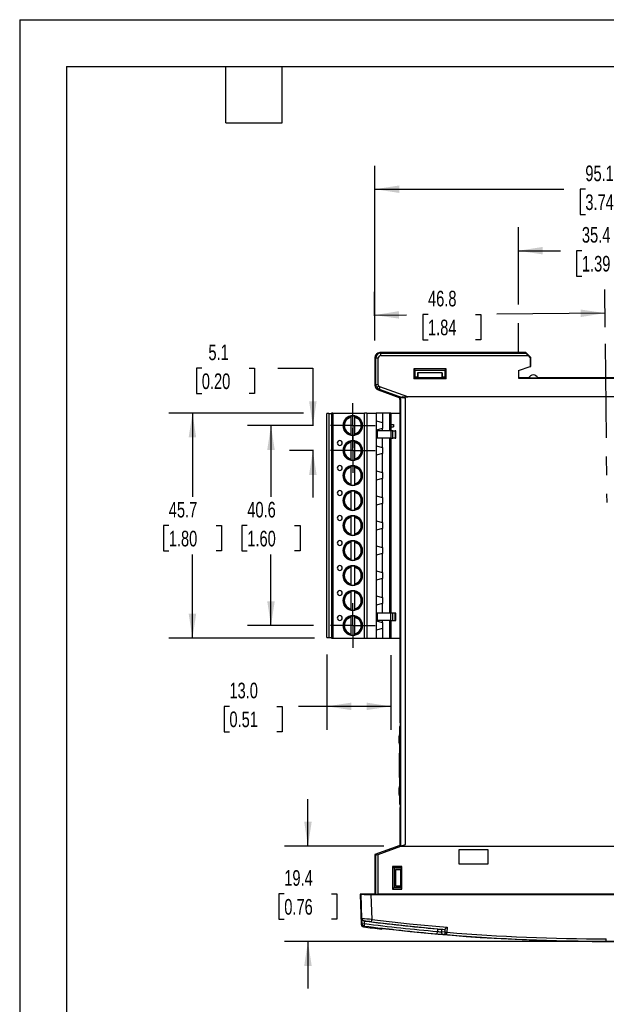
# Model space of a CAD drawing. Header units: millimetres. Extents: x 0 to 419, y 0 to 324.
# Tile 2 of 10: x 0 to 119, y 124 to 324. Entities that reach past the tile are written whole.
import ezdxf

# ---------------------------------------------------------------- set-up
doc = ezdxf.new("R2010")
doc.units = ezdxf.units.MM
doc.header["$LTSCALE"] = 1.5
doc.linetypes.add('CENTERX2', pattern=[20.32, 12.7, -2.54, 2.54, -2.54])
doc.layers.add('CENTER', color=40, linetype='CENTERX2')
doc.layers.add('DIMENSIONS', color=140, linetype='Continuous', lineweight=25)
doc.layers.add('TEXT', color=140, linetype='Continuous', lineweight=25)
doc.styles.add('SLDTEXTSTYLE0', font='TXT', dxfattribs={"width": 0.7})
doc.dimstyles.new('SLDDIMSTYLE0', dxfattribs={"dimtxt": 3.237012, "dimasz": 4.953, "dimexe": 0, "dimexo": 0.0625, "dimgap": 0.809253, "dimtad": 0, "dimtih": 1, "dimtoh": 1, "dimdec": 1, "dimrnd": 1e-09, "dimzin": 12, "dimdsep": 46, "dimtxsty": 'SLDTEXTSTYLE0', "dimsah": 1, "dimcen": 0.09, "dimadec": 0, "dimazin": 3, "dimtfac": 1, "dimtdec": 1, "dimtofl": 0, "dimtmove": 0, "dimatfit": 3, "dimfxl": 0, "dimfrac": 2, "dimtolj": 1, "dimtzin": 12, "dimarcsym": 0})
doc.dimstyles.new('SLDDIMSTYLE1', dxfattribs={"dimtxt": 3.237012, "dimasz": 4.953, "dimexe": 0, "dimexo": 0.0625, "dimgap": 0.809253, "dimtad": 0, "dimtih": 1, "dimtoh": 1, "dimdec": 1, "dimrnd": 1e-09, "dimzin": 12, "dimdsep": 46, "dimtxsty": 'SLDTEXTSTYLE0', "dimsah": 1, "dimcen": 0.09, "dimadec": 0, "dimazin": 3, "dimtfac": 1, "dimtdec": 1, "dimtmove": 0, "dimatfit": 0, "dimfxl": 0, "dimfrac": 2, "dimtolj": 1, "dimtzin": 12, "dimarcsym": 0})
doc.dimstyles.new('SLDDIMSTYLE3', dxfattribs={"dimtxt": 3.237012, "dimasz": 4.953, "dimexe": 0, "dimexo": 0.0625, "dimgap": 0.809253, "dimtad": 0, "dimtih": 1, "dimtoh": 1, "dimdec": 1, "dimrnd": 1e-09, "dimzin": 4, "dimdsep": 46, "dimtxsty": 'SLDTEXTSTYLE0', "dimsah": 1, "dimcen": 0.09, "dimadec": 0, "dimazin": 1, "dimtfac": 1, "dimtdec": 1, "dimtofl": 0, "dimtmove": 0, "dimatfit": 3, "dimfxl": 0, "dimfrac": 2, "dimtolj": 1, "dimtzin": 12, "dimarcsym": 0})

# ---------------------------------------------------------------- blocks, each defined once
blk = doc.blocks.new('_D_15')
at = {"layer": 'DIMENSIONS'}
for p, q in [((101.32, 265.96), (101.32, 281.68)), ((136.73, 255.19), (136.73, 281.68)), ((101.32, 276.91), (109.83, 276.91)), ((114.21, 276.91), (113.12, 276.91)), ((113.12, 276.91), (113.12, 271.77)), ((123.83, 276.91), (124.92, 276.91)), ((124.92, 276.91), (124.92, 271.77)), ((136.73, 276.91), (128.22, 276.91)), ((113.12, 271.77), (114.21, 271.77)), ((124.92, 271.77), (123.83, 271.77)), ((101.32, 256.05), (101.32, 262.21))]:
    blk.add_line(p, q, dxfattribs=at)
for points in [[(101.32, 276.91), (106.27, 276.15), (106.27, 277.68)], [(136.73, 276.91), (131.77, 277.68), (131.77, 276.15)]]:
    blk.add_solid(points, dxfattribs=at)
at = {"layer": 'DIMENSIONS', "char_height": 3.175, "attachment_point": 1, "style": 'SLDTEXTSTYLE0'}
for s, insert in [('35.4', (114.21, 281.73)), ('1.39', (114.21, 275.86))]:
    blk.add_mtext(s, dxfattribs=dict(at, insert=insert))
blk = doc.blocks.new('_D_16')
at = {"layer": 'DIMENSIONS'}
for p, q in [((37, 253.03), (35.91, 253.03)), ((35.91, 253.03), (35.91, 247.89)), ((46.62, 253.03), (47.7, 253.03)), ((47.7, 253.03), (47.7, 247.89)), ((52.45, 253.03), (59.55, 253.03)), ((59.55, 253.03), (59.55, 241.38)), ((35.91, 247.89), (37, 247.89)), ((47.7, 247.89), (46.62, 247.89)), ((59.68, 241.38), (54.79, 241.38)), ((59.68, 236.3), (54.79, 236.3)), ((59.55, 236.3), (59.55, 226.78))]:
    blk.add_line(p, q, dxfattribs=at)
for points in [[(59.55, 241.38), (60.32, 246.33), (58.79, 246.33)], [(59.55, 236.3), (58.79, 231.35), (60.32, 231.35)]]:
    blk.add_solid(points, dxfattribs=at)
at = {"layer": 'DIMENSIONS', "char_height": 3.175, "attachment_point": 1, "style": 'SLDTEXTSTYLE0'}
for s, insert in [('5.1', (38.34, 257.85)), ('0.20', (37, 251.98))]:
    blk.add_mtext(s, dxfattribs=dict(at, insert=insert))
blk = doc.blocks.new('_D_17')
at = {"layer": 'DIMENSIONS'}
for p, q in [((59.68, 241.38), (46.29, 241.38)), ((51.05, 241.38), (51.05, 226.93)), ((46.24, 221.06), (45.15, 221.06)), ((45.15, 221.06), (45.15, 215.92)), ((55.86, 221.06), (56.95, 221.06)), ((56.95, 221.06), (56.95, 215.92)), ((45.15, 215.92), (46.24, 215.92)), ((51.05, 200.74), (51.05, 215.19)), ((56.95, 215.92), (55.86, 215.92)), ((59.68, 200.74), (46.29, 200.74))]:
    blk.add_line(p, q, dxfattribs=at)
for points in [[(51.05, 241.38), (50.29, 236.43), (51.81, 236.43)], [(51.05, 200.74), (51.81, 205.69), (50.29, 205.69)]]:
    blk.add_solid(points, dxfattribs=at)
at = {"layer": 'DIMENSIONS', "char_height": 3.175, "attachment_point": 1, "style": 'SLDTEXTSTYLE0'}
for s, insert in [('40.6', (46.24, 225.88)), ('1.60', (46.24, 220.01))]:
    blk.add_mtext(s, dxfattribs=dict(at, insert=insert))
blk = doc.blocks.new('_D_18')
at = {"layer": 'DIMENSIONS'}
for p, q in [((57.68, 243.92), (30.33, 243.92)), ((35.1, 243.92), (35.1, 226.93)), ((30.29, 221.06), (29.2, 221.06)), ((29.2, 221.06), (29.2, 215.92)), ((39.9, 221.06), (40.99, 221.06)), ((40.99, 221.06), (40.99, 215.92)), ((29.2, 215.92), (30.29, 215.92)), ((35.1, 198.2), (35.1, 215.19)), ((40.99, 215.92), (39.9, 215.92)), ((59.87, 198.2), (30.33, 198.2))]:
    blk.add_line(p, q, dxfattribs=at)
for points in [[(35.1, 243.92), (34.33, 238.97), (35.86, 238.97)], [(35.1, 198.2), (35.86, 203.15), (34.33, 203.15)]]:
    blk.add_solid(points, dxfattribs=at)
at = {"layer": 'DIMENSIONS', "char_height": 3.175, "attachment_point": 1, "style": 'SLDTEXTSTYLE0'}
for s, insert in [('45.7', (30.29, 225.88)), ('1.80', (30.29, 220.01))]:
    blk.add_mtext(s, dxfattribs=dict(at, insert=insert))
blk = doc.blocks.new('_D_19')
at = {"layer": 'DIMENSIONS'}
for p, q in [((58.56, 155.92), (58.56, 165.44)), ((73.95, 155.92), (53.8, 155.92)), ((53.75, 146.24), (52.66, 146.24)), ((52.66, 146.24), (52.66, 141.09)), ((63.37, 146.24), (64.46, 146.24)), ((64.46, 146.24), (64.46, 141.09)), ((52.66, 141.09), (53.75, 141.09)), ((64.46, 141.09), (63.37, 141.09)), ((115.72, 136.55), (53.8, 136.55)), ((58.56, 136.55), (58.56, 127.03))]:
    blk.add_line(p, q, dxfattribs=at)
for points in [[(58.56, 155.92), (59.32, 160.87), (57.8, 160.87)], [(58.56, 136.55), (57.8, 131.6), (59.32, 131.6)]]:
    blk.add_solid(points, dxfattribs=at)
at = {"layer": 'DIMENSIONS', "char_height": 3.175, "attachment_point": 1, "style": 'SLDTEXTSTYLE0'}
for s, insert in [('19.4', (53.75, 151.05)), ('0.76', (53.75, 145.18))]:
    blk.add_mtext(s, dxfattribs=dict(at, insert=insert))
blk = doc.blocks.new('_D_20')
at = {"layer": 'DIMENSIONS'}
for p, q in [((72.17, 258.65), (72.17, 294.17)), ((167.28, 259.36), (167.28, 294.17)), ((72.17, 289.41), (110.53, 289.41)), ((114.91, 289.41), (113.83, 289.41)), ((113.83, 289.41), (113.83, 284.26)), ((124.53, 289.41), (125.62, 289.41)), ((125.62, 289.41), (125.62, 284.26)), ((167.28, 289.41), (128.92, 289.41)), ((113.83, 284.26), (114.91, 284.26)), ((125.62, 284.26), (124.53, 284.26))]:
    blk.add_line(p, q, dxfattribs=at)
for points in [[(72.17, 289.41), (77.12, 288.65), (77.12, 290.17)], [(167.28, 289.41), (162.33, 290.17), (162.33, 288.65)]]:
    blk.add_solid(points, dxfattribs=at)
at = {"layer": 'DIMENSIONS', "char_height": 3.175, "attachment_point": 1, "style": 'SLDTEXTSTYLE0'}
for s, insert in [('95.1', (114.91, 294.22)), ('3.74', (114.91, 288.36))]:
    blk.add_mtext(s, dxfattribs=dict(at, insert=insert))
blk = doc.blocks.new('_D_23')
at = {"layer": 'DIMENSIONS'}
for p, q in [((72.14, 258.65), (72.05, 268.59)), ((118.94, 261.41), (118.87, 269)), ((118.91, 264.24), (96.96, 264.05)), ((72.09, 263.83), (78.57, 263.88)), ((82.95, 263.96), (81.87, 263.96)), ((81.87, 263.96), (81.87, 258.82)), ((92.57, 263.96), (93.66, 263.96)), ((93.66, 263.96), (93.66, 258.82)), ((81.87, 258.82), (82.95, 258.82)), ((93.66, 258.82), (92.57, 258.82))]:
    blk.add_line(p, q, dxfattribs=at)
for points in [[(72.09, 263.83), (77.05, 263.11), (77.04, 264.63)], [(118.91, 264.24), (113.95, 264.96), (113.96, 263.43)]]:
    blk.add_solid(points, dxfattribs=at)
at = {"layer": 'DIMENSIONS', "char_height": 3.175, "attachment_point": 1, "style": 'SLDTEXTSTYLE0'}
for s, insert in [('46.8', (82.95, 268.78)), ('1.84', (82.95, 262.91))]:
    blk.add_mtext(s, dxfattribs=dict(at, insert=insert))
blk = doc.blocks.new('_D_24')
at = {"layer": 'DIMENSIONS'}
for p, q in [((62.42, 194.84), (62.42, 179.56)), ((75.42, 194.75), (75.42, 179.56)), ((42.61, 184.33), (41.52, 184.33)), ((41.52, 184.33), (41.52, 179.18)), ((52.23, 184.33), (53.31, 184.33)), ((53.31, 184.33), (53.31, 179.18)), ((62.42, 184.33), (56.61, 184.33)), ((75.42, 184.33), (62.42, 184.33)), ((41.52, 179.18), (42.61, 179.18)), ((53.31, 179.18), (52.23, 179.18))]:
    blk.add_line(p, q, dxfattribs=at)
for points in [[(62.42, 184.33), (67.37, 183.57), (67.37, 185.09)], [(75.42, 184.33), (70.46, 185.09), (70.46, 183.57)]]:
    blk.add_solid(points, dxfattribs=at)
at = {"layer": 'DIMENSIONS', "char_height": 3.175, "attachment_point": 1, "style": 'SLDTEXTSTYLE0'}
for s, insert in [('13.0', (42.61, 189.14)), ('0.51', (42.61, 183.28))]:
    blk.add_mtext(s, dxfattribs=dict(at, insert=insert))
blk = doc.blocks.new('SW_CENTERMARKSYMBOL_0')
at = {"layer": 'CENTER', "color": 0}
for p, q in [((0, 2.54), (0, 4.54)), ((0, 0), (0, 2.54)), ((-2.54, 0), (-4.54, 0)), ((0, 0), (-2.54, 0)), ((0, 0), (0, -2.54)), ((0, 0), (2.54, 0)), ((2.54, 0), (4.54, 0)), ((0, -2.54), (0, -4.54))]:
    blk.add_line(p, q, dxfattribs=at)
blk = doc.blocks.new('SW_CENTERMARKSYMBOL_1')
at = {"layer": 'CENTER', "color": 0}
for p, q in [((0, 2.54), (0, 4.54)), ((0, 0), (0, 2.54)), ((-2.54, 0), (-4.54, 0)), ((0, 0), (-2.54, 0)), ((0, 0), (0, -2.54)), ((0, 0), (2.54, 0)), ((2.54, 0), (4.54, 0)), ((0, -2.54), (0, -4.54))]:
    blk.add_line(p, q, dxfattribs=at)
blk = doc.blocks.new('SW_CENTERMARKSYMBOL_2')
at = {"layer": 'CENTER', "color": 0}
for p, q in [((0, 2.54), (0, 4.54)), ((0, 0), (0, 2.54)), ((-2.54, 0), (-4.54, 0)), ((0, 0), (-2.54, 0)), ((0, 0), (0, -2.54)), ((0, 0), (2.54, 0)), ((2.54, 0), (4.54, 0)), ((0, -2.54), (0, -4.54))]:
    blk.add_line(p, q, dxfattribs=at)

msp = doc.modelspace()

# ---------------------------------------------------------------- linework, layer by layer
at = {"color": 7, "linetype": 'Continuous'}
for q in [(0, 0), (419.1, 323.85)]:
    msp.add_line((0, 323.85), q, dxfattribs=at)
for p, q in [((73.17, 256.2), (73.35, 256.11)), ((102.82, 256.2), (73.17, 256.2)), ((73.35, 256.11), (102.78, 256.11)), ((73.35, 255.61), (73.35, 256.11)), ((102.78, 256.11), (102.82, 256.2)), ((103.82, 255.2), (102.82, 256.2)), ((72.35, 255.11), (72.17, 255.2)), ((72.17, 255.2), (72.17, 249.59)), ((72.35, 249.72), (72.35, 255.11)), ((72.85, 255.11), (72.35, 255.11)), ((72.85, 249.72), (72.85, 255.11)), ((73.35, 255.61), (103.27, 255.61)), ((103.27, 255.61), (103.72, 255.16)), ((103.82, 255.2), (103.72, 255.16)), ((103.72, 255.16), (103.72, 253.37)), ((103.82, 253.4), (103.82, 255.2)), ((86.63, 252.89), (80.05, 252.89)), ((80.05, 252.89), (80.05, 250.91)), ((80.05, 252.89), (80.34, 252.6)), ((80.34, 251.2), (80.34, 252.6)), ((86.34, 252.6), (80.34, 252.6)), ((80.84, 252.1), (80.84, 251.1)), ((80.85, 252.09), (80.84, 252.1)), ((85.84, 252.1), (80.84, 252.1)), ((80.85, 252.09), (80.86, 251.1)), ((85.83, 252.09), (80.85, 252.09)), ((85.83, 252.09), (85.81, 251.1)), ((85.84, 252.1), (85.83, 252.09)), ((85.84, 251.1), (85.84, 252.1)), ((86.34, 252.6), (86.63, 252.89)), ((86.34, 252.6), (86.34, 251.2)), ((86.63, 250.91), (86.63, 252.89)), ((101.32, 252.6), (103.72, 253.37)), ((101.32, 252.6), (101.32, 251.02)), ((103.72, 253.37), (103.82, 253.4)), ((80.05, 250.91), (80.24, 251.1)), ((86.63, 250.91), (80.05, 250.91)), ((80.34, 251.2), (80.24, 251.1)), ((86.43, 251.1), (80.24, 251.1)), ((80.84, 251.2), (80.34, 251.2)), ((86.34, 251.2), (85.84, 251.2)), ((86.43, 251.1), (86.34, 251.2)), ((86.43, 251.1), (86.63, 250.91)), ((103.42, 251.1), (101.32, 251.1)), ((101.32, 251.02), (137.04, 251.02)), ((105.25, 251.03), (103.39, 251.03)), ((133.12, 251.1), (105.22, 251.1)), ((72.17, 249.59), (72.35, 249.72)), ((72.35, 249.72), (72.85, 249.72)), ((72.53, 249.15), (72.94, 249.43)), ((72.83, 248.65), (73.01, 248.78)), ((72.83, 248.65), (77.22, 247.05)), ((73.18, 249.25), (73.01, 248.78)), ((73.01, 248.78), (77.68, 247.08)), ((78.85, 247.19), (73.18, 249.25)), ((77.39, 247.17), (77.22, 247.05)), ((77.22, 246.68), (77.22, 247.05)), ((77.22, 247.05), (77.22, 246.65)), ((77.28, 246.65), (77.22, 246.68)), ((77.28, 246.65), (77.22, 246.65)), ((77.22, 246.65), (77.28, 246.59)), ((77.28, 180.95), (77.28, 246.65)), ((77.39, 247.17), (77.39, 155.93)), ((77.68, 247.19), (78.85, 247.19)), ((78.39, 246.93), (77.68, 247.19)), ((78.39, 156.28), (78.39, 246.93)), ((159.49, 247.19), (78.85, 247.19)), ((62.42, 198.29), (62.42, 243.83)), ((62.82, 243.83), (62.42, 243.83)), ((62.82, 243.83), (62.82, 198.29)), ((62.82, 243.83), (63.32, 243.83)), ((63.32, 243.92), (63.32, 198.2)), ((63.62, 243.92), (63.32, 243.92)), ((63.62, 243.92), (63.62, 198.2)), ((63.62, 243.92), (70.02, 243.92)), ((65.88, 242.28), (66.77, 243.17)), ((65.97, 242.45), (66.6, 243.07)), ((67.32, 243.07), (67.32, 243.27)), ((67.32, 239.69), (67.32, 243.07)), ((67.67, 243.38), (67.67, 243.31)), ((68.02, 243.27), (68.02, 243.07)), ((68.02, 243.07), (68.02, 239.69)), ((68.57, 243.17), (69.45, 242.28)), ((68.73, 243.07), (69.36, 242.45)), ((70.02, 198.2), (70.02, 243.92)), ((70.52, 243.92), (70.02, 243.92)), ((70.52, 243.92), (70.52, 198.2)), ((70.52, 243.92), (72.42, 243.92)), ((72.42, 243.92), (72.42, 198.2)), ((73.67, 243.92), (72.42, 243.92)), ((72.42, 242.33), (73.67, 242)), ((73.67, 243.92), (73.67, 242)), ((75.22, 243.92), (73.67, 243.92)), ((75.42, 243.92), (75.22, 243.92)), ((75.22, 240.34), (75.22, 243.92)), ((75.42, 243.92), (75.42, 240.34)), ((75.42, 243.92), (77.28, 243.92)), ((65.74, 241.38), (65.94, 241.38)), ((66.77, 239.6), (65.88, 240.48)), ((66.6, 239.69), (65.97, 240.32)), ((69.45, 240.48), (68.57, 239.6)), ((69.36, 240.32), (68.73, 239.69)), ((73.67, 240.77), (72.42, 240.43)), ((72.64, 240.34), (72.42, 240.34)), ((72.64, 240.34), (72.64, 238.84)), ((75.37, 240.34), (72.64, 240.34)), ((73.67, 242), (73.67, 240.77)), ((73.67, 240.34), (73.67, 240.77)), ((75.37, 240.34), (75.37, 238.84)), ((75.82, 240.34), (75.37, 240.34)), ((75.42, 241.63), (75.92, 241.63)), ((75.42, 241.13), (75.92, 241.13)), ((75.82, 238.84), (75.82, 240.34)), ((75.82, 240.34), (76.3, 240.34)), ((75.92, 241.63), (75.92, 241.13)), ((76.3, 240.34), (76.3, 238.84)), ((76.42, 240.34), (76.3, 240.34)), ((76.42, 238.84), (76.42, 240.34)), ((65.88, 237.2), (66.77, 238.09)), ((67.32, 239.49), (67.32, 239.69)), ((67.32, 237.99), (67.32, 238.19)), ((67.67, 239.46), (67.67, 239.38)), ((68.02, 239.69), (68.02, 239.49)), ((68.02, 238.19), (68.02, 237.99)), ((68.57, 238.09), (69.45, 237.2)), ((72.64, 238.84), (72.42, 238.84)), ((75.37, 238.84), (72.64, 238.84)), ((73.67, 236.92), (73.67, 238.84)), ((75.22, 203.28), (75.22, 238.84)), ((75.37, 238.84), (75.82, 238.84)), ((75.42, 238.84), (75.42, 203.28)), ((76.3, 238.84), (75.82, 238.84)), ((76.3, 238.84), (76.42, 238.84)), ((65.67, 236.3), (65.74, 236.3)), ((65.74, 236.3), (65.94, 236.3)), ((65.97, 237.37), (66.6, 237.99)), ((67.32, 234.61), (67.32, 237.99)), ((68.02, 237.99), (68.02, 234.61)), ((68.73, 237.99), (69.36, 237.37)), ((69.59, 236.3), (69.67, 236.3)), ((72.42, 237.25), (73.67, 236.92)), ((73.67, 236.92), (73.67, 235.69)), ((66.77, 234.52), (65.88, 235.4)), ((66.6, 234.61), (65.97, 235.24)), ((67.32, 234.41), (67.32, 234.61)), ((68.02, 234.61), (68.02, 234.41)), ((69.45, 235.4), (68.57, 234.52)), ((69.36, 235.24), (68.73, 234.61)), ((73.67, 235.69), (72.42, 235.35)), ((73.67, 231.84), (73.67, 235.69)), ((65.88, 232.12), (66.77, 233.01)), ((65.97, 232.29), (66.6, 232.91)), ((67.32, 232.91), (67.32, 233.11)), ((67.32, 229.53), (67.32, 232.91)), ((68.02, 233.11), (68.02, 232.91)), ((68.02, 232.91), (68.02, 229.53)), ((68.57, 233.01), (69.45, 232.12)), ((68.73, 232.91), (69.36, 232.29)), ((72.42, 232.17), (73.67, 231.84)), ((65.67, 231.22), (65.74, 231.22)), ((65.74, 231.22), (65.94, 231.22)), ((66.77, 229.44), (65.88, 230.32)), ((66.6, 229.53), (65.97, 230.16)), ((69.45, 230.32), (68.57, 229.44)), ((69.36, 230.16), (68.73, 229.53)), ((69.59, 231.22), (69.67, 231.22)), ((73.67, 230.61), (72.42, 230.27)), ((73.67, 231.84), (73.67, 230.61)), ((73.67, 226.76), (73.67, 230.61)), ((67.32, 229.33), (67.32, 229.53)), ((68.02, 229.53), (68.02, 229.33)), ((65.67, 226.14), (65.74, 226.14)), ((65.74, 226.14), (65.94, 226.14)), ((65.88, 227.04), (66.77, 227.93)), ((65.97, 227.21), (66.6, 227.83)), ((67.32, 227.83), (67.32, 228.03)), ((67.32, 224.45), (67.32, 227.83)), ((68.02, 228.03), (68.02, 227.83)), ((68.02, 227.83), (68.02, 224.45)), ((68.57, 227.93), (69.45, 227.04)), ((68.73, 227.83), (69.36, 227.21)), ((69.59, 226.14), (69.67, 226.14)), ((72.42, 227.09), (73.67, 226.76)), ((73.67, 226.76), (73.67, 225.53)), ((66.77, 224.36), (65.88, 225.24)), ((66.6, 224.45), (65.97, 225.08)), ((67.32, 224.25), (67.32, 224.45)), ((68.02, 224.45), (68.02, 224.25)), ((69.45, 225.24), (68.57, 224.36)), ((69.36, 225.08), (68.73, 224.45)), ((73.67, 225.53), (72.42, 225.19)), ((73.67, 221.68), (73.67, 225.53)), ((65.88, 221.96), (66.77, 222.85)), ((65.97, 222.13), (66.6, 222.75)), ((67.32, 222.75), (67.32, 222.95)), ((67.32, 219.37), (67.32, 222.75)), ((68.02, 222.95), (68.02, 222.75)), ((68.02, 222.75), (68.02, 219.37)), ((68.57, 222.85), (69.45, 221.96)), ((68.73, 222.75), (69.36, 222.13)), ((65.67, 221.06), (65.74, 221.06)), ((65.74, 221.06), (65.94, 221.06)), ((66.77, 219.28), (65.88, 220.16)), ((69.45, 220.16), (68.57, 219.28)), ((69.59, 221.06), (69.67, 221.06)), ((72.42, 222.01), (73.67, 221.68)), ((73.67, 220.45), (72.42, 220.11)), ((73.67, 221.68), (73.67, 220.45)), ((73.67, 216.6), (73.67, 220.45)), ((66.6, 219.37), (65.97, 220)), ((67.32, 219.17), (67.32, 219.37)), ((68.02, 219.37), (68.02, 219.17)), ((69.36, 220), (68.73, 219.37)), ((65.88, 216.88), (66.77, 217.77)), ((65.97, 217.05), (66.6, 217.67)), ((67.32, 217.67), (67.32, 217.87)), ((67.32, 214.29), (67.32, 217.67)), ((68.02, 217.87), (68.02, 217.67)), ((68.02, 217.67), (68.02, 214.29)), ((68.57, 217.77), (69.45, 216.88)), ((68.73, 217.67), (69.36, 217.05)), ((72.42, 216.93), (73.67, 216.6)), ((73.67, 216.6), (73.67, 215.37)), ((65.67, 215.98), (65.74, 215.98)), ((65.74, 215.98), (65.94, 215.98)), ((66.77, 214.2), (65.88, 215.08)), ((66.6, 214.29), (65.97, 214.92)), ((67.32, 214.09), (67.32, 214.29)), ((68.02, 214.29), (68.02, 214.09)), ((69.45, 215.08), (68.57, 214.2)), ((69.36, 214.92), (68.73, 214.29)), ((69.59, 215.98), (69.67, 215.98)), ((73.67, 215.37), (72.42, 215.03)), ((73.67, 211.52), (73.67, 215.37)), ((65.88, 211.8), (66.77, 212.69)), ((65.97, 211.97), (66.6, 212.59)), ((67.32, 212.59), (67.32, 212.79)), ((67.32, 209.21), (67.32, 212.59)), ((67.67, 212.9), (67.67, 212.83)), ((68.02, 212.79), (68.02, 212.59)), ((68.02, 212.59), (68.02, 209.21)), ((68.57, 212.69), (69.45, 211.8)), ((68.73, 212.59), (69.36, 211.97)), ((65.74, 210.9), (65.94, 210.9)), ((72.42, 211.85), (73.67, 211.52)), ((73.67, 210.29), (72.42, 209.95)), ((73.67, 211.52), (73.67, 210.29)), ((73.67, 206.44), (73.67, 210.29)), ((66.77, 209.12), (65.88, 210)), ((66.6, 209.21), (65.97, 209.84)), ((67.32, 209.01), (67.32, 209.21)), ((67.67, 208.98), (67.67, 208.9)), ((68.02, 209.21), (68.02, 209.01)), ((69.45, 210), (68.57, 209.12)), ((69.36, 209.84), (68.73, 209.21)), ((65.88, 206.72), (66.77, 207.61)), ((65.97, 206.89), (66.6, 207.51)), ((67.32, 207.51), (67.32, 207.71)), ((67.32, 204.13), (67.32, 207.51)), ((67.67, 207.82), (67.67, 207.75)), ((68.02, 207.71), (68.02, 207.51)), ((68.02, 207.51), (68.02, 204.13)), ((68.57, 207.61), (69.45, 206.72)), ((68.73, 207.51), (69.36, 206.89)), ((72.42, 206.77), (73.67, 206.44)), ((73.67, 206.44), (73.67, 205.21)), ((65.74, 205.82), (65.94, 205.82)), ((66.77, 204.04), (65.88, 204.92)), ((66.6, 204.13), (65.97, 204.76)), ((67.32, 203.93), (67.32, 204.13)), ((68.02, 204.13), (68.02, 203.93)), ((69.45, 204.92), (68.57, 204.04)), ((69.36, 204.76), (68.73, 204.13)), ((73.67, 205.21), (72.42, 204.87)), ((73.67, 203.28), (73.67, 205.21)), ((65.88, 201.64), (66.77, 202.53)), ((65.97, 201.81), (66.6, 202.43)), ((67.32, 202.43), (67.32, 202.63)), ((67.32, 199.05), (67.32, 202.43)), ((67.67, 203.9), (67.67, 203.82)), ((67.67, 202.74), (67.67, 202.67)), ((68.02, 202.63), (68.02, 202.43)), ((68.02, 202.43), (68.02, 199.05)), ((68.57, 202.53), (69.45, 201.64)), ((68.73, 202.43), (69.36, 201.81)), ((72.64, 203.28), (72.42, 203.28)), ((72.64, 203.28), (72.64, 201.78)), ((75.37, 203.28), (72.64, 203.28)), ((75.37, 201.78), (75.37, 203.28)), ((75.82, 203.28), (75.37, 203.28)), ((75.82, 201.78), (75.82, 203.28)), ((76.3, 203.28), (75.82, 203.28)), ((76.3, 201.78), (76.3, 203.28)), ((76.42, 203.28), (76.3, 203.28)), ((76.42, 201.78), (76.42, 203.28)), ((65.74, 200.74), (65.94, 200.74)), ((72.64, 201.78), (72.42, 201.78)), ((72.42, 201.69), (73.67, 201.36)), ((73.67, 200.13), (72.42, 199.79)), ((75.37, 201.78), (72.64, 201.78)), ((73.67, 201.36), (73.67, 201.78)), ((73.67, 201.36), (73.67, 200.13)), ((73.67, 200.13), (73.67, 198.2)), ((75.22, 198.2), (75.22, 201.78)), ((75.37, 201.78), (75.82, 201.78)), ((75.42, 201.78), (75.42, 198.2)), ((75.82, 201.78), (76.3, 201.78)), ((76.3, 201.78), (76.42, 201.78)), ((62.42, 198.29), (62.82, 198.29)), ((62.82, 198.29), (63.32, 198.29)), ((63.32, 198.2), (63.62, 198.2)), ((63.62, 198.2), (70.02, 198.2)), ((66.77, 198.96), (65.88, 199.84)), ((66.6, 199.05), (65.97, 199.68)), ((67.32, 198.85), (67.32, 199.05)), ((67.67, 198.82), (67.67, 198.74)), ((68.02, 199.05), (68.02, 198.85)), ((69.45, 199.84), (68.57, 198.96)), ((69.36, 199.68), (68.73, 199.05)), ((70.02, 198.2), (70.52, 198.2)), ((70.52, 198.2), (72.42, 198.2)), ((72.42, 198.2), (73.67, 198.2)), ((73.67, 198.2), (75.22, 198.2)), ((75.22, 198.2), (75.42, 198.2)), ((75.42, 198.2), (77.28, 198.2)), ((77.19, 180.15), (77.19, 174.85)), ((77.28, 180.95), (77.37, 180.95)), ((77.28, 180.36), (77.37, 180.42)), ((77.37, 180.27), (77.28, 180.36)), ((77.31, 180.95), (77.31, 180.39)), ((77.37, 180.95), (77.37, 163.75)), ((77.04, 178.2), (77.04, 177)), ((77.19, 174.85), (77.37, 174.85)), ((77.19, 169.85), (77.19, 174.85)), ((77.19, 169.85), (77.19, 164.55)), ((77.37, 169.85), (77.19, 169.85)), ((77.04, 167.7), (77.04, 166.5)), ((77.37, 164.43), (77.28, 164.34)), ((77.37, 164.28), (77.28, 164.34)), ((77.31, 164.31), (77.31, 163.75)), ((77.28, 156.45), (77.28, 163.75)), ((77.28, 163.75), (77.37, 163.75)), ((77.22, 156.05), (72.17, 154.21)), ((77.28, 156.51), (77.22, 156.45)), ((77.22, 156.42), (77.28, 156.45)), ((77.22, 156.45), (77.22, 156.05)), ((77.28, 156.45), (77.22, 156.45)), ((77.22, 156.42), (77.22, 156.05)), ((77.39, 155.93), (77.22, 156.05)), ((77.4, 155.92), (78.39, 156.28)), ((72.35, 154.09), (72.17, 154.21)), ((72.17, 154.21), (72.17, 146.2)), ((72.35, 146.14), (72.35, 154.09)), ((72.85, 154.26), (77.41, 155.92)), ((72.85, 146.14), (72.85, 154.26)), ((77.4, 155.92), (77.41, 155.92)), ((77.41, 155.92), (160.93, 155.92)), ((95.15, 155.19), (89.18, 155.19)), ((89.18, 155.19), (89.18, 152.36)), ((95.15, 152.36), (95.15, 155.19)), ((89.18, 152.36), (95.15, 152.36)), ((75.76, 151.79), (75.76, 147.21)), ((77.65, 151.79), (75.76, 151.79)), ((75.76, 151.79), (76.05, 151.5)), ((77.5, 151.5), (76.05, 151.5)), ((76.05, 151.5), (76.05, 147.5)), ((76.35, 151.2), (76.36, 151.19)), ((77.55, 151.2), (76.35, 151.2)), ((76.35, 151.2), (76.35, 147.8)), ((76.36, 147.81), (76.36, 151.19)), ((76.36, 151.19), (77.35, 151.17)), ((77.35, 151.17), (77.35, 147.83)), ((77.55, 151.17), (77.35, 151.17)), ((77.55, 151.6), (77.5, 151.5)), ((77.5, 151.5), (77.5, 151.2)), ((77.55, 151.6), (77.65, 151.79)), ((77.55, 151.6), (77.55, 147.4)), ((77.65, 147.21), (77.65, 151.79)), ((69.17, 146.2), (69.36, 146.14)), ((72.17, 146.2), (69.17, 146.2)), ((69.17, 146.2), (69.38, 140.01)), ((69.53, 141.19), (69.36, 146.14)), ((71.36, 146.13), (71.54, 141.03)), ((71.36, 146.13), (166.97, 146.13)), ((72.35, 146.14), (72.17, 146.2)), ((165.48, 146.14), (72.85, 146.14)), ((76.05, 147.5), (75.76, 147.21)), ((75.76, 147.21), (77.65, 147.21)), ((76.05, 147.5), (77.5, 147.5)), ((76.36, 147.81), (76.35, 147.8)), ((76.35, 147.8), (77.55, 147.8)), ((77.35, 147.83), (76.36, 147.81)), ((77.55, 147.83), (77.35, 147.83)), ((77.5, 147.8), (77.5, 147.5)), ((77.5, 147.5), (77.55, 147.4)), ((77.65, 147.21), (77.55, 147.4)), ((69.38, 140.01), (69.56, 140.17)), ((69.53, 141.19), (69.53, 141.19)), ((69.56, 140.17), (69.53, 141.19)), ((69.56, 140.17), (70.06, 140.19)), ((69.97, 140.72), (70.04, 140.71)), ((70.06, 140.19), (70, 139.7)), ((70.06, 140.19), (70.04, 140.71)), ((70, 139.7), (69.82, 139.53)), ((73.53, 139.08), (73.66, 139.22)), ((73.66, 139.21), (73.53, 139.08)), ((75.71, 138.97), (73.66, 139.21)), ((75.52, 139), (75.5, 139.01)), ((84.8, 138.1), (84.85, 138.6)), ((84.85, 139.11), (84.85, 138.6)), ((85.69, 139.04), (85.69, 138.5)), ((86.37, 138.46), (85.69, 138.5)), ((86.38, 139.07), (86.37, 138.46)), ((86.81, 139.45), (86.79, 138.44)), ((86.75, 137.96), (86.07, 138)), ((119.17, 136.61), (119.17, 137.09))]:
    msp.add_line(p, q)
at = {"flags": 128}
for points in [[(72.53, 249.15), (72.4, 249.42), (72.35, 249.72)], [(73.01, 248.78), (72.74, 248.93), (72.53, 249.15)], [(72.94, 249.43), (72.87, 249.57), (72.85, 249.72)], [(73.18, 249.25), (73.05, 249.32), (72.94, 249.43)], [(68.02, 243.27), (68.48, 243.13), (68.79, 242.94)], [(68.79, 239.82), (68.48, 239.64), (68.02, 239.49)], [(68.02, 238.19), (68.48, 238.05), (68.79, 237.86)], [(68.79, 234.74), (68.48, 234.56), (68.02, 234.41)], [(68.02, 233.11), (68.48, 232.97), (68.79, 232.78)], [(68.79, 229.66), (68.48, 229.48), (68.02, 229.33)], [(68.02, 228.03), (68.48, 227.89), (68.79, 227.7)], [(68.79, 224.58), (68.48, 224.4), (68.02, 224.25)], [(68.02, 222.95), (68.48, 222.81), (68.79, 222.62)], [(68.79, 219.5), (68.48, 219.32), (68.02, 219.17)], [(68.02, 217.87), (68.48, 217.73), (68.79, 217.54)], [(68.79, 214.42), (68.48, 214.24), (68.02, 214.09)], [(68.02, 212.79), (68.48, 212.65), (68.79, 212.46)], [(68.79, 209.34), (68.48, 209.16), (68.02, 209.01)], [(68.02, 207.71), (68.48, 207.57), (68.79, 207.38)], [(68.79, 204.26), (68.48, 204.08), (68.02, 203.93)], [(68.02, 202.63), (68.48, 202.49), (68.79, 202.3)], [(68.79, 199.18), (68.48, 199), (68.02, 198.85)], [(77.19, 180.15), (77.21, 180.26), (77.28, 180.36)], [(77.28, 164.34), (77.21, 164.43), (77.19, 164.55)], [(69.97, 140.72), (69.83, 140.75), (69.72, 140.82)], [(71.47, 140.55), (78.84, 139.71), (86.22, 139.01)], [(71.54, 141.03), (79.17, 140.16), (86.81, 139.45)], [(86.22, 139.01), (86.36, 139.05), (86.38, 139.07)], [(119.17, 136.55), (113.47, 136.59), (113.03, 136.59)]]:
    msp.add_lwpolyline(points, dxfattribs=at)
for centre, radius, start, end in [((73.17, 255.2), 1, 89.9965, 179.997), ((73.35, 255.11), 1, 90.0046, 179.9954), ((73.35, 255.11), 0.501, 90.1044, 179.8891), ((104.32, 250.66), 1, 90, 158.2729), ((104.32, 250.66), 1, 21.7271, 90), ((73.17, 249.59), 1, 179.9993, 250.0007), ((74.99, 232.7), 14.63, 76.5498, 79.3752), ((67.67, 241.38), 2, 90, 270), ((67.67, 241.38), 1.92, 144.2441, 180), ((67.67, 241.38), 1.72, 101.7065, 180), ((67.67, 241.38), 1.93, 100.4757, 125.7559), ((67.67, 241.38), 1.93, 90, 100.4757), ((67.67, 241.38), 2, 270, 90), ((67.67, 241.38), 1.93, 79.5243, 90), ((67.67, 241.38), 1.72, 0, 78.2935), ((67.67, 241.38), 1.93, 324.2441, 35.7559), ((67.67, 241.38), 1.92, 180, 215.7559), ((67.67, 241.38), 1.72, 180, 258.2935), ((67.67, 241.38), 1.72, 281.7065, 0), ((65.02, 237.84), 0.5, 90, 270), ((65.02, 237.84), 0.5, 270, 90), ((67.67, 236.3), 2, 90, 270), ((67.67, 241.38), 1.93, 234.2441, 259.5243), ((67.67, 236.3), 1.93, 100.4757, 125.7559), ((67.67, 241.38), 1.93, 259.5243, 270), ((67.67, 236.3), 1.93, 90, 100.4757), ((67.67, 241.38), 1.93, 270, 280.4757), ((67.67, 236.3), 2, 270, 90), ((67.67, 236.3), 1.93, 79.5243, 90), ((67.67, 236.3), 1.92, 144.2441, 180), ((67.67, 236.3), 1.92, 180, 215.7559), ((67.67, 236.3), 1.72, 101.7065, 180), ((67.67, 236.3), 1.72, 180, 258.2935), ((67.67, 236.3), 1.72, 0, 78.2935), ((67.67, 236.3), 1.72, 281.7065, 0), ((67.67, 236.3), 1.93, 324.2441, 35.7559), ((67.67, 236.3), 1.93, 234.2441, 259.5243), ((67.67, 236.3), 1.93, 259.5243, 270), ((67.67, 236.3), 1.93, 270, 280.4757), ((65.02, 232.76), 0.5, 90, 270), ((65.02, 232.76), 0.5, 270, 90), ((67.67, 231.22), 2, 90, 270), ((67.67, 231.22), 1.93, 144.2441, 180), ((67.67, 231.22), 1.72, 101.7065, 180), ((67.67, 231.22), 1.93, 100.4757, 125.7559), ((67.67, 231.22), 1.93, 90, 100.4757), ((67.67, 231.22), 2, 270, 90), ((67.67, 231.22), 1.93, 79.5243, 90), ((67.67, 231.22), 1.72, 0, 78.2935), ((67.67, 231.22), 1.93, 324.2441, 35.7559), ((67.67, 231.22), 1.92, 180, 215.7559), ((67.67, 231.22), 1.72, 180, 258.2935), ((67.67, 231.22), 1.72, 281.7065, 0), ((65.02, 227.68), 0.5, 90, 270), ((65.02, 227.68), 0.5, 270, 90), ((67.67, 226.14), 2, 90, 270), ((67.67, 231.22), 1.93, 234.2441, 259.5243), ((67.67, 231.22), 1.93, 259.5243, 270), ((67.67, 231.22), 1.93, 270, 280.4757), ((67.67, 226.14), 2, 270, 90), ((67.67, 226.14), 1.92, 144.2441, 180), ((67.67, 226.14), 1.92, 180, 215.7559), ((67.67, 226.14), 1.72, 101.7065, 180), ((67.67, 226.14), 1.72, 180, 258.2935), ((67.67, 226.14), 1.93, 100.4757, 125.7559), ((67.67, 226.14), 1.93, 90, 100.4757), ((67.67, 226.14), 1.93, 79.5243, 90), ((67.67, 226.14), 1.72, 0, 78.2935), ((67.67, 226.14), 1.72, 281.7065, 0), ((67.67, 226.14), 1.93, 324.2441, 35.7559), ((67.67, 226.14), 1.93, 234.2441, 259.5243), ((67.67, 226.14), 1.93, 259.5243, 270), ((67.67, 226.14), 1.93, 270, 280.4757), ((65.02, 222.6), 0.5, 90, 270), ((65.02, 222.6), 0.5, 270, 90), ((67.67, 221.06), 2, 90, 270), ((67.67, 221.06), 1.92, 144.2441, 180), ((67.67, 221.06), 1.72, 101.7065, 180), ((67.67, 221.06), 1.93, 100.4757, 125.7559), ((67.67, 221.06), 1.93, 90, 100.4757), ((67.67, 221.06), 2, 270, 90), ((67.67, 221.06), 1.93, 79.5243, 90), ((67.67, 221.06), 1.72, 0, 78.2935), ((67.67, 221.06), 1.93, 324.2441, 35.7559), ((67.67, 221.06), 1.92, 180, 215.7559), ((67.67, 221.06), 1.72, 180, 258.2935), ((67.67, 221.06), 1.72, 281.7065, 0), ((67.67, 221.06), 1.93, 234.2441, 259.5243), ((67.67, 221.06), 1.93, 259.5243, 270), ((67.67, 221.06), 1.93, 270, 280.4757), ((65.02, 217.52), 0.5, 90, 270), ((65.02, 217.52), 0.5, 270, 90), ((67.67, 215.98), 2, 90, 270), ((67.67, 215.98), 1.93, 144.2441, 180), ((67.67, 215.98), 1.72, 101.7065, 180), ((67.67, 215.98), 1.93, 100.4757, 125.7559), ((67.67, 215.98), 1.93, 90, 100.4757), ((67.67, 215.98), 2, 270, 90), ((67.67, 215.98), 1.93, 79.5243, 90), ((67.67, 215.98), 1.72, 0, 78.2935), ((67.67, 215.98), 1.93, 324.2441, 35.7559), ((67.67, 215.98), 1.92, 180, 215.7559), ((67.67, 215.98), 1.72, 180, 258.2935), ((67.67, 215.98), 1.93, 234.2441, 259.5243), ((67.67, 215.98), 1.93, 259.5243, 270), ((67.67, 215.98), 1.93, 270, 280.4757), ((67.67, 215.98), 1.72, 281.7065, 0), ((65.02, 212.44), 0.5, 90, 270), ((65.02, 212.44), 0.5, 270, 90), ((67.67, 210.9), 2, 90, 270), ((67.67, 210.9), 1.72, 101.7065, 180), ((67.67, 210.9), 1.93, 100.4757, 125.7559), ((67.67, 210.9), 1.93, 90, 100.4757), ((67.67, 210.9), 2, 270, 90), ((67.67, 210.9), 1.93, 79.5243, 90), ((67.67, 210.9), 1.72, 0, 78.2935), ((67.67, 210.9), 1.93, 144.2441, 180), ((67.67, 210.9), 1.92, 180, 215.7559), ((67.67, 210.9), 1.72, 180, 258.2935), ((67.67, 210.9), 1.72, 281.7065, 0), ((67.67, 210.9), 1.93, 324.2441, 35.7559), ((67.67, 210.9), 1.93, 234.2441, 259.5243), ((67.67, 210.9), 1.93, 259.5243, 270), ((67.67, 210.9), 1.93, 270, 280.4757), ((65.02, 207.36), 0.5, 90, 270), ((65.02, 207.36), 0.5, 270, 90), ((67.67, 205.82), 2, 90, 270), ((67.67, 205.82), 1.92, 144.2441, 180), ((67.67, 205.82), 1.72, 101.7065, 180), ((67.67, 205.82), 1.93, 100.4757, 125.7559), ((67.67, 205.82), 1.93, 90, 100.4757), ((67.67, 205.82), 2, 270, 90), ((67.67, 205.82), 1.93, 79.5243, 90), ((67.67, 205.82), 1.73, 0, 78.2935), ((67.67, 205.82), 1.92, 324.2441, 35.7559), ((67.67, 205.82), 1.93, 180, 215.7559), ((67.67, 205.82), 1.73, 180, 258.2935), ((67.67, 205.82), 1.93, 234.2441, 259.5243), ((67.67, 205.82), 1.73, 281.7065, 0), ((65.02, 202.28), 0.5, 90, 270), ((65.02, 202.28), 0.5, 270, 90), ((67.67, 200.74), 2, 90, 270), ((67.67, 200.74), 1.73, 101.7065, 180), ((67.67, 200.74), 1.93, 100.4757, 125.7559), ((67.67, 205.82), 1.93, 259.5243, 270), ((67.67, 200.74), 1.93, 90, 100.4757), ((67.67, 205.82), 1.93, 270, 280.4757), ((67.67, 200.74), 2, 270, 90), ((67.67, 200.74), 1.93, 79.5243, 90), ((67.67, 200.74), 1.73, 0, 78.2935), ((67.67, 200.74), 1.93, 144.2441, 180), ((67.67, 200.74), 1.92, 180, 215.7559), ((67.67, 200.74), 1.73, 180, 258.2935), ((67.67, 200.74), 1.72, 281.7065, 0), ((67.67, 200.74), 1.93, 324.2441, 35.7559), ((67.67, 200.74), 1.92, 234.2441, 259.5243), ((67.67, 200.74), 1.92, 259.5243, 270), ((67.67, 200.74), 1.92, 270, 280.4757), ((77.9, 178.23), 0.853, 146.0421, 182.0641), ((77.9, 176.97), 0.853, 177.9359, 213.9579), ((77.9, 167.73), 0.853, 146.0421, 182.0641), ((77.9, 166.47), 0.853, 177.9359, 213.9579), ((50.11, -109.86), 251.8, 85.1178, 85.5753), ((70.03, 141.21), 0.5, 182.0166, 231.9224), ((70.06, 140.19), 0.5, 182.0161, 262.7375), ((67.57, 111.87), 28.94, 82.2477, 85.2361), ((119.17, 526.4), 388.81, 262.7414, 264.9362), ((119.17, 526.4), 389.32, 262.7536, 264.9428), ((42.75, 144.47), 28.99, 352.2226, 353.1766), ((69.88, 140.03), 0.5, 181.9981, 262.7326), ((69.89, 140.03), 0.502, 182.2454, 262.4853), ((119.17, 526.4), 390, 262.7307, 263.2796), ((119.17, 526.4), 389.82, 262.7536, 264.9428), ((119.17, 526.4), 389.85, 263.2971, 276.7029), ((89.03, 184.49), 46.58, 264.8013, 266.365), ((87.79, 171.36), 32.39, 264.7974, 266.2949), ((88.01, 162.23), 23.84, 262.3712, 264.413), ((86.16, 138.46), 0.465, 174.936, 259.6684), ((86.83, 138.42), 0.465, 174.9591, 259.7626), ((86.94, 147.26), 8.82, 266.2599, 269.0038), ((72.87, 154.86), 20.79, 310.5474, 312.1289), ((49.06, 141.47), 37.85, 354.6912, 355.4218), ((119.16, 525.99), 388.9, 265.225, 270.0009), ((119.17, 526.16), 389.55, 265.2259, 270), ((119.17, 526.16), 389.55, 270, 274.7741)]:
    msp.add_arc(centre, radius, start, end)
for centre, major_axis, ratio, start_param, end_param in [((73.17, 255.2), (0.895, -0.447), 0.99981, 2.03449, 3.605134), ((103.28, 255.61), (0.5, -0.5), 0.006171, 3.144148, 4.706218), ((73.17, 249.59), (-0.819, -0.574), 0.999773, 5.672427, 6.893944), ((78.39, 246.81), (1, -0.364), 0.016402, 2.359873, 3.130111), ((78.39, 156.3), (1, 0.364), 0.016402, 3.153074, 4.706417), ((72.85, 154.27), (0.5, 0.182), 0.016402, 3.153074, 4.706417), ((71.36, 146.14), (2, 0), 0.005235, 3.159236, 4.711372), ((72.85, 146.14), (0.5, 0), 0.005236, 3.159046, 4.712389), ((70.02, 141.2), (0.463, -0.195), 0.977354, 3.583534, 4.454742), ((108.51, 526.4), (388.17, 0), 0.999623, 4.653573, 4.654944)]:
    msp.add_ellipse(centre, major_axis=major_axis, ratio=ratio, start_param=start_param, end_param=end_param)
at = {"layer": 'CENTER'}
msp.add_line((118.97, 257.96), (119.25, 225.72), dxfattribs=at)
at = {"layer": 'TEXT'}
for p, q in [((9.52, 314.32), (409.57, 314.32)), ((9.52, 314.32), (9.52, 9.52)), ((41.91, 302.89), (41.91, 314.32)), ((53.34, 302.89), (53.34, 314.32)), ((41.91, 302.89), (53.34, 302.89))]:
    msp.add_line(p, q, dxfattribs=at)

# ---------------------------------------------------------------- block references
at = {"layer": 'CENTER'}
for name, p in [('SW_CENTERMARKSYMBOL_0', (67.67, 241.38)), ('SW_CENTERMARKSYMBOL_1', (67.67, 236.3)), ('SW_CENTERMARKSYMBOL_2', (67.67, 200.74))]:
    msp.add_blockref(name, p, dxfattribs=at)

# ---------------------------------------------------------------- dimensions: what is measured, and where the dimension line sits
at = {"layer": 'DIMENSIONS'}
for base, p1, p2, dimstyle, picture, middle in [((167.28, 289.41), (72.17, 255.2), (167.28, 255.91), 'SLDDIMSTYLE0', '_D_20', (119.72, 289.41)), ((136.73, 276.91), (101.32, 252.6), (136.73, 251.74), 'SLDDIMSTYLE0', '_D_15', (119.02, 276.91)), ((62.42, 184.33), (75.42, 198.2), (62.42, 198.29), 'SLDDIMSTYLE3', '_D_24', (47.42, 184.33))]:
    dim = msp.add_linear_dim(base=base, p1=p1, p2=p2, dimstyle=dimstyle, dxfattribs=at)
    dim.commit()
    dim.dimension.update_dxf_attribs({"geometry": picture, "text_midpoint": middle, "dimtype": 160})
for base, p1, p2, angle, dimstyle, picture, middle in [((72.09, 263.83), (118.97, 257.96), (72.17, 255.2), 0.5, 'SLDDIMSTYLE0', '_D_23', (87.76, 263.96)), ((59.55, 236.3), (63.13, 241.38), (63.13, 236.3), 90, 'SLDDIMSTYLE1', '_D_16', (59.55, 253.03)), ((35.1, 198.2), (63.32, 243.92), (63.32, 198.2), 90, 'SLDDIMSTYLE0', '_D_18', (35.1, 221.06)), ((51.05, 200.74), (63.13, 241.38), (63.13, 200.74), 90, 'SLDDIMSTYLE0', '_D_17', (51.05, 221.06)), ((58.56, 136.55), (77.4, 155.92), (119.17, 136.55), 90, 'SLDDIMSTYLE1', '_D_19', (58.56, 146.24))]:
    dim = msp.add_linear_dim(base=base, p1=p1, p2=p2, angle=angle, dimstyle=dimstyle, dxfattribs=at)
    dim.commit()
    dim.dimension.update_dxf_attribs({"geometry": picture, "text_midpoint": middle, "dimtype": 160})

doc.saveas('drawing.dxf')
